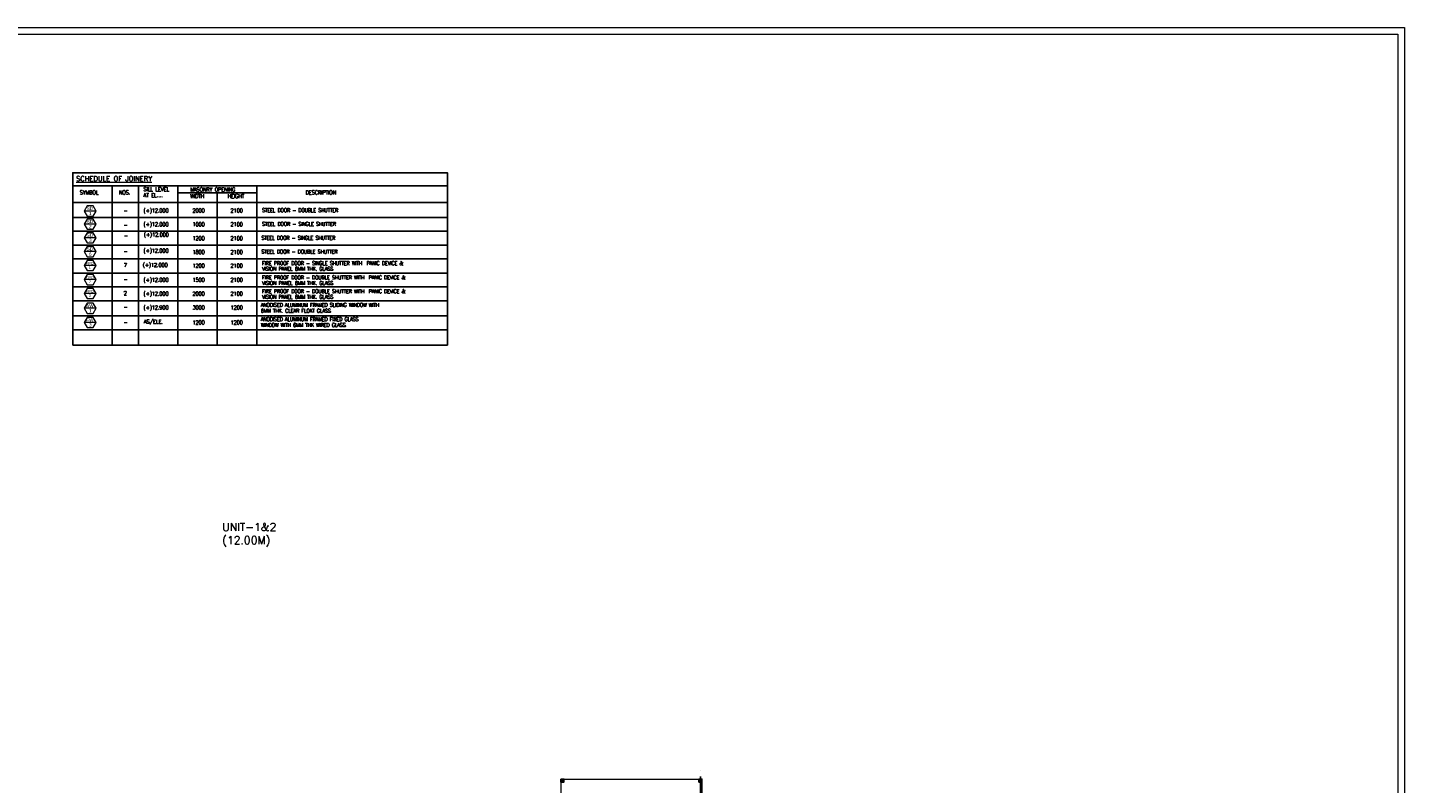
# Model space of a CAD drawing. Header units: inches. Extents: x 0 to 1544102, y -90707 to 23144100.
# Tile 141 of 181: x 560399 to 665120, y 23885 to 81413. Entities that reach past the tile are written whole.
import ezdxf
from ezdxf.enums import TextEntityAlignment as Align

# ---------------------------------------------------------------- set-up
doc = ezdxf.new("R2010")
doc.units = ezdxf.units.IN
doc.header["$LTSCALE"] = 1800
doc.header["$MEASUREMENT"] = 0
doc.linetypes.add('CENTER', pattern=[2, 1.25, -0.25, 0.25, -0.25])
for name, color, linetype in [('1', 7, 'Continuous'), ('COL', 1, 'Continuous'), ('GRID', 251, 'CENTER')]:
    doc.layers.add(name, color=color, linetype=linetype)
for name, color, linetype, lineweight in [('2CON', 1, 'Continuous', 13), ('A-DOOR', 31, 'Continuous', 9), ('A-WIN TAG', 3, 'Continuous', 13), ('TEXT', 3, 'Continuous', 18), ('WALL', 6, 'Continuous', 18)]:
    doc.layers.add(name, color=color, linetype=linetype, lineweight=lineweight)
doc.styles.add('ARCHITECTURE', font='stylu.ttf')
doc.styles.add('ROMANC', font='ROMANC.SHX')
doc.styles.get("Standard").update_dxf_attribs({"font": 'arial.ttf'})

msp = doc.modelspace()

# ---------------------------------------------------------------- hatches: boundary and pattern name
at = {"layer": 'COL'}
h = msp.add_hatch(dxfattribs=at)
h.set_pattern_fill('ANSI31', color=1, scale=250, angle=180, style=0)
h.set_pattern_definition([(225, (597610.794, 18873.567), (22.09709, -22.09709), [])])
h.paths.add_polyline_path([(601190.79, 23993.57), (601190.79, 24223.57), (600960.79, 24223.57), (600960.79, 23993.57)])
h = msp.add_hatch(dxfattribs=at)
h.set_pattern_fill('ANSI31', color=1, scale=250, angle=180, style=0)
h.set_pattern_definition([(225, (608110.794, 18873.567), (22.09709, -22.09709), [])])
h.paths.add_polyline_path([(611690.79, 23993.57), (611690.79, 24223.57), (611460.79, 24223.57), (611460.79, 23993.57)])

# ---------------------------------------------------------------- linework, layer by layer
at = {"layer": '1'}
for p, q in [((563833.52, 70366.09), (586924.25, 70366.09)), ((563833.52, 69366.29), (592336.42, 69366.29)), ((566833.52, 69366.29), (566833.52, 57234.91, 0.01)), ((568833.52, 69366.29), (568833.52, 57234.91, 0.01)), ((571833.52, 69366.29), (571833.52, 57234.91, 0.01)), ((577833.52, 69366.29), (577833.52, 57234.91, 0.01)), ((563833.52, 68108.07), (592336.42, 68108.07)), ((571833.52, 68826.1), (577833.52, 68826.1)), ((574833.52, 68826.1), (574833.52, 57234.91, 0)), ((563833.52, 66954.18), (592336.42, 66954.18)), ((563833.52, 66954.18), (592336.42, 66954.18)), ((563833.52, 65904.38), (592336.42, 65904.38)), ((563833.52, 64854.58), (592336.42, 64854.58)), ((563833.52, 64854.58), (592336.42, 64854.58)), ((563833.52, 63804.79), (592336.42, 63804.79)), ((563833.52, 62724.27), (592336.42, 62724.27)), ((563833.52, 62724.27), (592336.42, 62724.27)), ((563833.52, 61674.47), (592336.42, 61674.47)), ((563833.52, 61674.47), (592336.42, 61674.47)), ((563833.52, 60624.67), (592336.42, 60624.67)), ((563833.52, 60624.67), (592336.42, 60624.67)), ((563833.52, 60624.67), (592336.42, 60624.67)), ((563833.52, 60624.67), (592336.42, 60624.67)), ((563833.52, 59464.3), (592336.42, 59464.3)), ((563833.52, 59464.3), (592336.42, 59464.3)), ((563833.52, 59464.3), (592336.42, 59464.3)), ((563833.52, 58400.52), (592336.42, 58400.52)), ((563833.52, 57234.91), (592336.42, 57234.91)), ((563833.52, 57234.91), (592336.42, 57234.91))]:
    msp.add_line(p, q, dxfattribs=at)
msp.add_lwpolyline([(563833.52, 57234.91), (563833.52, 70366.09), (592336.42, 70366.09), (592336.42, 57234.91)], dxfattribs=at)
at = {"layer": '2CON'}
for p, q in [((565609.43, 67447.18, 0.05), (564709.43, 67447.18, 0.05)), ((565609.43, 66449.96, 0.05), (564709.43, 66449.96, 0.05)), ((565609.43, 65410.54, 0.05), (564709.43, 65410.54, 0.05)), ((565609.43, 64360.75, 0.05), (564709.43, 64360.75, 0.05)), ((565609.43, 63304.19, 0.05), (564709.43, 63304.19, 0.05)), ((565609.43, 62225.38, 0.05), (564709.43, 62225.38, 0.05)), ((565609.43, 61175.58, 0.05), (564709.43, 61175.58, 0.05)), ((565609.43, 60044.43, 0.05), (564709.43, 60044.43, 0.05)), ((565609.43, 58963.7, 0.05), (564709.43, 58963.7, 0.05))]:
    msp.add_line(p, q, dxfattribs=at)
at = {"layer": 'A-DOOR'}
for points in [[(442445.65, 81413.39), (665120.48, 81413.39), (665120.48, -90706.52), (442445.65, -90706.52)], [(442945.65, 80913.39), (664620.48, 80913.39), (664620.48, -90206.52), (442945.65, -90206.52)]]:
    msp.add_lwpolyline(points, close=True, dxfattribs=at)
at = {"layer": 'A-WIN TAG', "elevation": 0.05}
for points in [[(564934.43, 67836.89), (564709.43, 67447.18), (564934.43, 67057.46), (565384.43, 67057.46), (565609.43, 67447.18), (565384.43, 67836.89)], [(564934.43, 66839.68), (564709.43, 66449.96), (564934.43, 66060.25), (565384.43, 66060.25), (565609.43, 66449.96), (565384.43, 66839.68)], [(564934.43, 65800.26), (564709.43, 65410.54), (564934.43, 65020.83), (565384.43, 65020.83), (565609.43, 65410.54), (565384.43, 65800.26)], [(564934.43, 64750.46), (564709.43, 64360.75), (564934.43, 63971.03), (565384.43, 63971.03), (565609.43, 64360.75), (565384.43, 64750.46)], [(564934.43, 63693.91), (564709.43, 63304.19), (564934.43, 62914.48), (565384.43, 62914.48), (565609.43, 63304.19), (565384.43, 63693.91)], [(564934.43, 62615.09), (564709.43, 62225.38), (564934.43, 61835.67), (565384.43, 61835.67), (565609.43, 62225.38), (565384.43, 62615.09)], [(564934.43, 61565.29), (564709.43, 61175.58), (564934.43, 60785.87), (565384.43, 60785.87), (565609.43, 61175.58), (565384.43, 61565.29)], [(564934.43, 60434.15), (564709.43, 60044.43), (564934.43, 59654.72), (565384.43, 59654.72), (565609.43, 60044.43), (565384.43, 60434.15)], [(564934.43, 59353.41), (564709.43, 58963.7), (564934.43, 58573.99), (565384.43, 58573.99), (565609.43, 58963.7), (565384.43, 59353.41)]]:
    msp.add_lwpolyline(points, close=True, dxfattribs=at)
at = {"layer": 'COL'}
for points in [[(600960.79, 24223.57), (601190.79, 24223.57), (601190.79, 23993.57), (600960.79, 23993.57)], [(611460.79, 24223.57), (611690.79, 24223.57), (611690.79, 23993.57), (611460.79, 23993.57)]]:
    msp.add_lwpolyline(points, close=True, dxfattribs=at)
at = {"layer": 'GRID'}
msp.add_line((611575.79, -71422), (611575.79, 24880.66), dxfattribs=at)
at = {"layer": 'WALL'}
for p, q in [((601190.79, 24223.57), (611460.79, 24223.57)), ((600960.79, 23993.57), (600960.79, 20823.57)), ((611690.79, 23993.57), (611690.79, 20823.57))]:
    msp.add_line(p, q, dxfattribs=at)

# ---------------------------------------------------------------- texts
at = {"layer": 'A-WIN TAG'}
for s, height, p in [('SD', 250, (565139.73, 67647.12, 0.05)), ('1', 250, (565171.02, 67261.31, 0.05)), ('SD', 250, (565139.73, 66649.91, 0.05)), ('2', 250, (565171.02, 66264.1, 0.05)), ('SD', 250, (565139.73, 65610.49, 0.05)), ('3', 250, (565171.02, 65224.68, 0.05)), ('SD', 250, (565139.73, 64560.69, 0.05)), ('6', 250, (565171.02, 64174.88, 0.05)), ('FPD', 200, (565143.67, 63464.15, 0.05)), ('1', 200, (565143.67, 63142.41, 0.05)), ('FPD', 200, (565143.67, 62385.34, 0.05)), ('2', 200, (565143.67, 62063.6, 0.05)), ('FPD', 200, (565143.67, 61335.54, 0.05)), ('3', 200, (565143.67, 61013.8, 0.05)), ('AW', 250, (565139.73, 60244.38, 0.05)), ('1', 250, (565171.02, 59858.57, 0.05)), ('FW', 250, (565139.73, 59163.65, 0.05)), ('3', 250, (565171.02, 58777.83, 0.05))]:
    msp.add_text(s, height=height, dxfattribs=at).set_placement(p, align=Align.MIDDLE)
at = {"layer": 'Defpoints', "insert": (575210.12, 43701.25, 0), "char_height": 600, "width": 3769.5895, "attachment_point": 1, "style": 'ARCHITECTURE'}
msp.add_mtext('{\\Fcomplex|c0;UNIT-1&2  (12.00M)}', dxfattribs=at)
at = {"layer": 'TEXT', "linetype": 'CENTER', "style": 'ROMANC'}
msp.add_text('%%USCHEDULE OF JOINERY', height=375, dxfattribs=at).set_placement((564094.85, 70103.73, 0.03), align=Align.TOP_LEFT)
at = {"layer": 'TEXT', "linetype": 'CENTER', "attachment_point": 1, "line_spacing_factor": 0.9, "style": 'ROMANC'}
for s, insert, char_height, width in [('{\\T0.9;SILL LEVEL\\PAT EL....}', (569214.43, 69256.95, 0), 300, 10616.837), ('{\\T0.9;MASONRY OPENING}', (572759.21, 69238.96, 0), 300, 10616.837), ('{\\T0.9;SYMBOL}', (564365.8, 69012.54, 0), 300, 10616.837), ('{\\T0.9;NOS.}', (567340.61, 69012.54, 0), 300, 10616.837), ('{\\T0.9;WIDTH}', (572759.21, 68738.47, 0), 300, 10616.837), ('{\\T0.9;HEIGHT}', (575608.48, 68738.47, 0), 300, 10616.837), ('{\\T0.9;DESCRIPTION}', (581535.65, 69012.54, 0), 300, 10616.837), ('{\\T0.9;-}', (567702.14, 67639.48, 0), 300, 1131.3873), ('{\\T0.9;(+)12.000}', (569212.16, 67639.48, 0), 300, 2621.3691), ('{\\T0.9;2000}', (572933.14, 67639.48, 0), 300, 10616.837), ('{\\T0.9;2100}', (575830.27, 67639.48, 0), 300, 10616.837), ('{\\T0.9;STEEL DOOR - DOUBLE SHUTTER}', (578228.77, 67657.07, 0), 285, 17337.7921), ('{\\T0.9;-}', (567702.14, 66540.38, 0), 300, 1131.3873), ('{\\T0.9;(+)12.000}', (569212.16, 66589.68, 0), 300, 2621.3691), ('{\\T0.9;1000}', (572933.14, 66589.68, 0), 300, 10616.837), ('{\\T0.9;2100}', (575830.27, 66589.68, 0), 300, 10616.837), ('{\\T0.9;STEEL DOOR - SINGLE SHUTTER}', (578228.77, 66607.27, 0), 285, 17337.7921), ('{\\T0.9;-}', (567728.38, 65722.61, 0), 300, 1131.3873), ('{\\T0.9;(+)12.000}', (569232.08, 65803.51, 0), 300, 2621.3691), ('{\\T0.9;1200}', (572933.14, 65527.9, 0), 300, 10616.837), ('{\\T0.9;2100}', (575830.27, 65527.9, 0), 300, 10616.837), ('{\\T0.9;STEEL DOOR - SINGLE SHUTTER}', (578181.78, 65549.05, 0), 285, 17337.7921), ('{\\T0.9;-}', (567702.14, 64532.07, 0), 300, 1131.3873), ('{\\T0.9;(+)12.000}', (569212.16, 64581.37, 0), 300, 2621.3691), ('{\\T0.9;1800}', (572933.14, 64478.1, 0), 300, 10616.837), ('{\\T0.9;2100}', (575830.27, 64478.1, 0), 300, 10616.837), ('{\\T0.9;STEEL DOOR - DOUBLE SHUTTER }', (578181.78, 64499.25, 0), 285, 17337.7921), ('{\\T0.9;7}', (567702.14, 63482.27, 0), 300, 1131.3873), ('{\\T0.9;(+)12.000}', (569146.65, 63493.03, 0), 300, 2621.3691), ('{\\T0.9;1200}', (572933.14, 63440.28, 0), 300, 10616.837), ('{\\T0.9;2100}', (575830.27, 63440.28, 0), 300, 10616.837), ('{\\T0.9;FIRE PROOF DOOR - SINGLE SHUTTER WITH  PANIC DEVICE & VISION PANEL 6MM THK. GLASS}', (578228.77, 63623.94, 0), 285, 12982.2395), ('{\\T0.9;-}', (567702.14, 62401.76, 0), 300, 1131.3873), ('{\\T0.9;(+)12.000}', (569212.16, 62359.77, 0), 300, 2621.3691), ('{\\T0.9;1500}', (572933.14, 62359.77, 0), 300, 10616.837), ('{\\T0.9;2100}', (575830.27, 62359.77, 0), 300, 10616.837), ('{\\T0.9;FIRE PROOF DOOR - DOUBLE SHUTTER WITH  PANIC DEVICE & VISION PANEL 6MM THK. GLASS}', (578228.77, 62535.79, 0), 285, 12952.9586), ('{\\T0.9;2}', (567702.14, 61351.96, 0), 300, 1131.3873), ('{\\T0.9;(+)12.000}', (569212.16, 61309.97, 0), 300, 2621.3691), ('{\\T0.9;2000}', (572933.14, 61309.97, 0), 300, 10616.837), ('{\\T0.9;2100}', (575830.27, 61309.97, 0), 300, 10616.837), ('{\\T0.9;FIRE PROOF DOOR - DOUBLE SHUTTER WITH  PANIC DEVICE & VISION PANEL 6MM THK. GLASS}', (578228.77, 61485.99, 0), 285, 12952.9586), ('{\\T0.9;-}', (567702.14, 60302.16, 0), 300, 1131.3873), ('{\\T0.9;(+)12.900}', (569212.16, 60260.17, 0), 300, 10616.837), ('{\\T0.9;3000}', (572933.14, 60260.17, 0), 300, 10616.837), ('{\\T0.9;1200}', (575830.27, 60260.17, 0), 300, 10616.837), ('{\\T0.9;ANODISED ALUMINUM FRAMED SLIDING WINDOW WITH }', (578131.93, 60447.28, 0), 285, 17337.7921), ('{\\T0.9;6MM THK. CLEAR FLOAT GLASS}', (578131.93, 60000.43, 0), 285, 17337.7921), ('{\\T0.9;-}', (567702.14, 59141.78, 0), 300, 1131.3873), ('{\\T0.9;AS/ELE.}', (569235.92, 59180.14, 0), 300, 10616.837), ('{\\T0.9;1200}', (572933.14, 59120.23, 0), 300, 10616.837), ('{\\T0.9;1200}', (575830.27, 59120.23, 0), 300, 10616.837), ('{\\T0.9;ANODISED ALUMINUM FRAMED FIXED GLASS }', (578131.93, 59363.56, 0), 285, 17337.7921), ('{\\T0.9;WINDOW WITH 6MM THK WIRED GLASS}', (578131.93, 58916.71, 0), 285, 17337.7921)]:
    msp.add_mtext(s, dxfattribs=dict(at, insert=insert, char_height=char_height, width=width))

doc.saveas('drawing.dxf')
